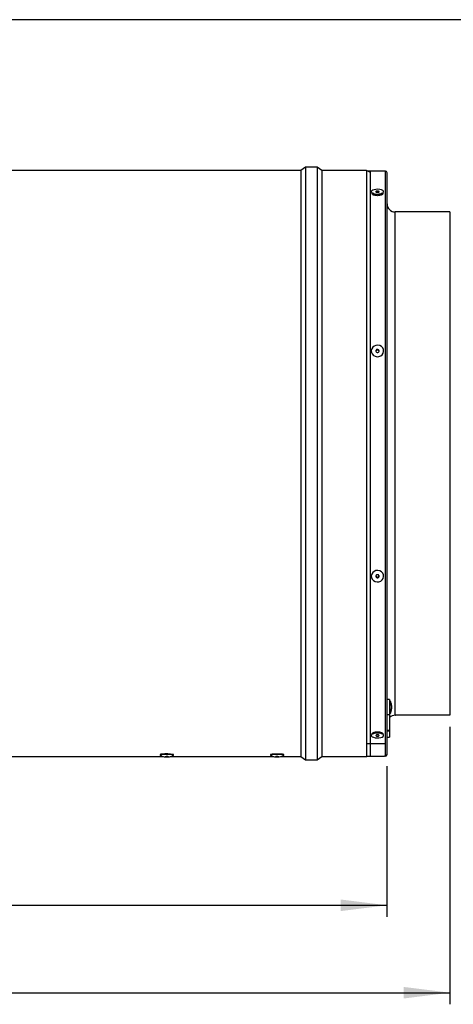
# Model space of a CAD drawing. Extents: x 5 to 297, y -3 to 205.
# Tile 25 of 31: x 111 to 148, y 110 to 195. Entities that reach past the tile are written whole.
import ezdxf

# ---------------------------------------------------------------- set-up
doc = ezdxf.new("R2010")
doc.units = 0
doc.layers.get('0').update_dxf_attribs({"linetype": 'CONTINUOUS'})
doc.styles.add('SLDTEXTSTYLE0', font='TXT', dxfattribs={"width": 0.605})
doc.dimstyles.new('SLDDIMSTYLE0', dxfattribs={"dimtxt": 3.5, "dimasz": 4, "dimexe": 0, "dimexo": 0.0625, "dimgap": 0.875, "dimtad": 1, "dimdec": 1, "dimlfac": 7, "dimrnd": 1e-09, "dimzin": 12, "dimtxsty": 'SLDTEXTSTYLE0', "dimsah": 1, "dimcen": 0.09, "dimazin": 3, "dimtfac": 1, "dimtofl": 0, "dimtmove": 0, "dimatfit": 3, "dimtolj": 1, "dimtzin": 12})
doc.dimstyles.new('SLDDIMSTYLE1', dxfattribs={"dimtxt": 3.5, "dimasz": 4, "dimexe": 0, "dimexo": 0.0625, "dimgap": 0.875, "dimtad": 1, "dimdec": 1, "dimlfac": 7, "dimrnd": 1e-09, "dimzin": 12, "dimtxsty": 'SLDTEXTSTYLE0', "dimsah": 1, "dimcen": 0.09, "dimazin": 3, "dimtol": 1, "dimtp": 2, "dimtm": 2, "dimtfac": 1, "dimtdec": 0, "dimtofl": 0, "dimtmove": 0, "dimatfit": 3, "dimtolj": 1})

# ---------------------------------------------------------------- blocks, each defined once
blk = doc.blocks.new('_D_1')
at = {"color": 7, "linetype": 'CONTINUOUS'}
for p, q in [((56.789, 130.582), (56.789, 117.568)), ((142.503, 130.582), (142.503, 117.568)), ((56.789, 118.568), (142.503, 118.568))]:
    blk.add_line(p, q, dxfattribs=at)
for points in [[(56.789, 118.568), (60.789, 118.068), (60.789, 119.068)], [(142.503, 118.568), (138.503, 119.068), (138.503, 118.068)]]:
    blk.add_solid(points, dxfattribs=at)
at = {"color": 7, "linetype": 'CONTINUOUS', "insert": (90.568, 123.079), "char_height": 3.5, "attachment_point": 1, "style": 'SLDTEXTSTYLE0'}
blk.add_mtext('600mm', dxfattribs=at)
blk = doc.blocks.new('_D_2')
at = {"color": 7, "linetype": 'CONTINUOUS'}
for p, q in [((51.361, 133.975), (51.361, 110.023)), ((147.932, 133.975), (147.932, 110.023)), ((51.361, 111.023), (147.932, 111.023))]:
    blk.add_line(p, q, dxfattribs=at)
for points in [[(51.361, 111.023), (55.361, 110.523), (55.361, 111.523)], [(147.932, 111.023), (143.932, 111.523), (143.932, 110.523)]]:
    blk.add_solid(points, dxfattribs=at)
at = {"color": 7, "linetype": 'CONTINUOUS', "attachment_point": 1, "style": 'SLDTEXTSTYLE0'}
for s, insert, char_height in [('676mm', (89.644, 115.535), 3.5), ('±2', (107.013, 114.534), 2.5)]:
    blk.add_mtext(s, dxfattribs=dict(at, insert=insert, char_height=char_height))

msp = doc.modelspace()

# ---------------------------------------------------------------- linework, layer by layer
at = {"color": 7, "linetype": 'CONTINUOUS'}
for p, q in [((292, 195), (5, 195)), ((135.089, 181.975), (107.132, 181.975)), ((135.489, 182.261), (135.089, 181.975)), ((135.089, 181.975), (135.089, 131.404)), ((136.489, 182.261), (135.489, 182.261)), ((135.489, 182.261), (135.489, 131.118)), ((136.889, 181.975), (136.489, 182.261)), ((136.489, 182.261), (136.489, 131.118)), ((140.746, 181.975), (136.889, 181.975)), ((136.889, 181.975), (136.889, 131.404)), ((141.075, 181.811), (140.746, 181.975)), ((140.746, 181.975), (140.746, 131.404)), ((140.811, 181.943), (142.285, 181.943)), ((142.375, 181.925), (141.075, 181.925)), ((141.075, 132.51), (141.075, 181.925)), ((142.285, 181.943), (142.285, 181.925)), ((142.503, 181.796), (142.503, 131.582)), ((141.309, 180.009), (141.473, 179.948)), ((141.382, 179.915), (141.352, 179.888)), ((141.382, 179.982), (141.382, 179.892)), ((141.891, 179.948), (142.055, 180.009)), ((141.982, 179.892), (141.982, 179.982)), ((147.932, 178.404), (143.218, 178.404)), ((147.932, 178.404), (147.932, 134.979)), ((142.718, 136.322), (142.503, 136.322)), ((142.718, 136.322), (142.718, 135.034)), ((142.76, 136.229), (142.718, 136.229)), ((142.76, 136.229), (142.76, 135.438)), ((142.76, 135.438), (142.76, 135.086)), ((142.903, 135.8), (142.903, 135.602)), ((142.903, 135.602), (142.903, 135.514)), ((142.503, 135.034), (142.718, 135.034)), ((142.718, 135.086), (142.76, 135.086)), ((142.718, 135.034), (142.718, 133.681)), ((143.218, 134.975), (143.232, 134.975)), ((147.932, 134.979), (143.232, 134.979)), ((143.232, 134.979), (143.232, 134.979)), ((143.232, 134.975), (143.232, 134.979)), ((147.932, 134.975), (143.232, 134.975)), ((147.932, 134.975), (147.932, 134.979)), ((141.473, 133.431), (141.309, 133.37)), ((141.384, 133.5), (141.382, 133.486)), ((141.382, 133.486), (141.382, 133.397)), ((142.055, 133.37), (141.891, 133.431)), ((141.982, 133.464), (142.016, 133.495)), ((141.982, 133.397), (141.982, 133.486)), ((142.503, 133.681), (142.718, 133.681)), ((142.503, 133.62), (142.718, 133.62)), ((142.718, 133.681), (142.718, 133.62)), ((142.718, 133.62), (142.718, 133.08)), ((142.503, 133.08), (142.718, 133.08)), ((142.285, 132.492), (140.81, 132.492)), ((141.075, 131.455), (141.075, 132.473)), ((142.285, 132.51), (142.285, 132.492)), ((142.285, 132.492), (142.285, 132.473)), ((64.203, 131.404), (123.225, 131.404)), ((122.962, 131.571), (122.962, 131.528)), ((123.831, 131.404), (132.709, 131.404)), ((124.105, 131.528), (124.105, 131.571)), ((132.462, 131.571), (132.462, 131.528)), ((133.354, 131.404), (135.089, 131.404)), ((133.605, 131.528), (133.605, 131.571)), ((135.089, 131.404), (135.489, 131.118)), ((135.489, 131.118), (136.489, 131.118)), ((136.489, 131.118), (136.889, 131.404)), ((136.889, 131.404), (140.746, 131.404)), ((140.746, 131.404), (140.777, 131.419)), ((142.285, 131.419), (140.777, 131.419)), ((142.285, 131.455), (142.285, 131.419)), ((142.285, 131.454), (142.375, 131.454))]:
    msp.add_line(p, q, dxfattribs=at)
at = {"color": 8, "linetype": 'CONTINUOUS'}
for p, q in [((142.375, 131.454), (142.375, 181.925)), ((143.218, 134.975), (143.218, 178.404))]:
    msp.add_line(p, q, dxfattribs=at)
at = {"color": 7, "linetype": 'CONTINUOUS', "flags": 128}
for points in [[(141.227, 180.048), (141.336, 179.999), (141.48, 179.966), (141.643, 179.952), (141.81, 179.957), (141.964, 179.982), (142.091, 180.024), (142.178, 180.079), (142.216, 180.141), (142.202, 180.205), (142.137, 180.264), (142.027, 180.313), (141.884, 180.346), (141.721, 180.361), (141.554, 180.355), (141.399, 180.33), (141.272, 180.288), (141.186, 180.233), (141.148, 180.171), (141.162, 180.107), (141.227, 180.048)], [(141.56, 180.127), (141.599, 180.112), (141.649, 180.103), (141.705, 180.102), (141.757, 180.11), (141.798, 180.124), (141.821, 180.144), (141.823, 180.165), (141.803, 180.185), (141.765, 180.2), (141.714, 180.209), (141.659, 180.21), (141.606, 180.202), (141.566, 180.188), (141.543, 180.168), (141.541, 180.147), (141.56, 180.127)], [(141.382, 179.892), (141.386, 179.873), (141.427, 179.832)], [(141.959, 179.848), (141.974, 179.866), (141.982, 179.892)], [(141.227, 166.148), (141.336, 166.031), (141.48, 165.951), (141.643, 165.916), (141.81, 165.929), (141.964, 165.989), (142.091, 166.09), (142.178, 166.223), (142.216, 166.374), (142.202, 166.528), (142.137, 166.671), (142.027, 166.788), (141.884, 166.868), (141.721, 166.903), (141.554, 166.89), (141.399, 166.83), (141.272, 166.729), (141.186, 166.596), (141.148, 166.445), (141.162, 166.291), (141.227, 166.148)], [(141.56, 166.34), (141.599, 166.302), (141.649, 166.281), (141.705, 166.279), (141.757, 166.297), (141.798, 166.333), (141.821, 166.379), (141.823, 166.431), (141.803, 166.479), (141.765, 166.517), (141.714, 166.538), (141.659, 166.54), (141.606, 166.522), (141.566, 166.486), (141.543, 166.44), (141.541, 166.388), (141.56, 166.34)], [(141.227, 146.708), (141.336, 146.591), (141.48, 146.511), (141.643, 146.475), (141.81, 146.488), (141.964, 146.549), (142.091, 146.65), (142.178, 146.782), (142.216, 146.933), (142.202, 147.087), (142.137, 147.23), (142.027, 147.347), (141.884, 147.427), (141.721, 147.463), (141.554, 147.45), (141.399, 147.389), (141.272, 147.288), (141.186, 147.156), (141.148, 147.005), (141.162, 146.851), (141.227, 146.708)], [(141.56, 146.899), (141.599, 146.862), (141.649, 146.84), (141.705, 146.839), (141.757, 146.857), (141.798, 146.892), (141.821, 146.939), (141.823, 146.99), (141.803, 147.039), (141.765, 147.076), (141.714, 147.098), (141.659, 147.099), (141.606, 147.081), (141.566, 147.046), (141.543, 146.999), (141.541, 146.948), (141.56, 146.899)], [(141.227, 133.114), (141.336, 133.066), (141.48, 133.033), (141.643, 133.018), (141.81, 133.023), (141.964, 133.048), (142.091, 133.09), (142.178, 133.145), (142.216, 133.208), (142.202, 133.272), (142.137, 133.331), (142.027, 133.379), (141.884, 133.412), (141.721, 133.427), (141.554, 133.422), (141.399, 133.397), (141.272, 133.355), (141.186, 133.3), (141.148, 133.237), (141.162, 133.173), (141.227, 133.114)], [(141.982, 133.486), (141.978, 133.505), (141.975, 133.511)], [(141.56, 133.194), (141.599, 133.178), (141.649, 133.169), (141.705, 133.169), (141.757, 133.176), (141.798, 133.191), (141.821, 133.21), (141.823, 133.231), (141.803, 133.251), (141.765, 133.267), (141.714, 133.276), (141.659, 133.276), (141.606, 133.269), (141.566, 133.254), (141.543, 133.235), (141.541, 133.214), (141.56, 133.194)], [(123.1, 131.564), (123.01, 131.55), (122.965, 131.534), (122.967, 131.521)], [(124.099, 131.52), (124.104, 131.53), (124.073, 131.546), (123.993, 131.56), (123.873, 131.572), (123.722, 131.58), (123.555, 131.583), (123.386, 131.581), (123.23, 131.574), (123.1, 131.564)], [(123.425, 131.395), (123.398, 131.39), (123.391, 131.385), (123.406, 131.38), (123.44, 131.375), (123.488, 131.373), (123.544, 131.372), (123.597, 131.373), (123.641, 131.377), (123.669, 131.381), (123.676, 131.387), (123.661, 131.392), (123.626, 131.396), (123.578, 131.399), (123.523, 131.399), (123.469, 131.398), (123.425, 131.395)], [(133.605, 131.571), (133.605, 131.571), (133.579, 131.587), (133.504, 131.602), (133.388, 131.614), (133.24, 131.622), (133.074, 131.625), (132.904, 131.624), (132.746, 131.618), (132.613, 131.608), (132.518, 131.594), (132.468, 131.579), (132.462, 131.571)], [(133.599, 131.52), (133.605, 131.528), (133.579, 131.544), (133.504, 131.559), (133.388, 131.571), (133.24, 131.579), (133.074, 131.583), (132.904, 131.581), (132.746, 131.575), (132.613, 131.565), (132.518, 131.552), (132.468, 131.536), (132.467, 131.521)], [(132.929, 131.376), (132.974, 131.373), (133.028, 131.372), (133.083, 131.373), (133.131, 131.376), (133.163, 131.38), (133.176, 131.385), (133.167, 131.391), (133.138, 131.395), (133.092, 131.398), (133.038, 131.399), (132.983, 131.399), (132.936, 131.396), (132.903, 131.391), (132.89, 131.386), (132.899, 131.381), (132.929, 131.376)]]:
    msp.add_lwpolyline(points, dxfattribs=at)
at = {"color": 7, "linetype": 'CONTINUOUS'}
for centre, radius, start, end in [((142.375, 181.796), 0.129, 0, 90), ((141.682, 180.566), 0.652, 251.31033, 288.68967), ((143.218, 179.118), 0.714, 180, 270), ((141.682, 166.346), 0.145, 14.89995, 165.10005), ((141.682, 147.032), 0.145, 194.89995, 345.10005), ((142.189, 135.8), 0.714, 0, 36.8699), ((142.189, 135.514), 0.714, 323.1301, 0), ((143.218, 134.261), 0.714, 90, 134.427), ((141.682, 132.813), 0.652, 71.31033, 108.68967), ((123.071, 131.435), 0.174, 80.1528, 128.77222), ((123.51, 128.997), 2.641, 76.99476, 98.92401), ((142.375, 131.582), 0.129, 270, 0)]:
    msp.add_arc(centre, radius, start, end, dxfattribs=at)
for points, knots in [([(142.124, 180.041), (142.135, 180.026), (142.162, 179.988), (142.123, 179.923), (142.022, 179.861), (141.865, 179.82), (141.681, 179.804), (141.498, 179.82), (141.341, 179.861), (141.241, 179.923), (141.201, 179.988), (141.229, 180.027), (141.24, 180.043)], [0, 0, 0, 0, 0.073018, 0.179686, 0.2862, 0.392782, 0.499391, 0.605728, 0.712095, 0.818705, 0.925471, 1, 1, 1, 1]), ([(141.357, 179.991), (141.35, 179.987), (141.324, 179.976), (141.3, 179.95), (141.284, 179.92), (141.292, 179.901), (141.295, 179.895)], [0, 0, 0, 0, 0.130878, 0.440382, 0.819637, 1, 1, 1, 1]), ([(141.382, 179.984), (141.371, 179.98), (141.329, 179.964), (141.295, 179.93), (141.294, 179.902), (141.294, 179.89)], [0, 0, 0, 0, 0.1730032, 0.6636697, 1, 1, 1, 1]), ([(142.074, 179.89), (142.075, 179.89), (142.082, 179.908), (142.053, 179.941), (142.019, 179.975), (141.983, 179.986), (141.982, 179.987)], [0, 0, 0, 0, 0.004641, 0.490686, 0.977722, 1, 1, 1, 1]), ([(142.029, 179.86), (142.022, 179.873), (142.01, 179.895), (141.99, 179.91), (141.982, 179.916)], [0, 0, 0, 0, 0.560598, 1, 1, 1, 1]), ([(142.07, 179.899), (142.072, 179.904), (142.079, 179.922), (142.064, 179.949), (142.04, 179.976), (142.014, 179.987), (142.006, 179.991)], [0, 0, 0, 0, 0.1419441, 0.5388532, 0.862567, 1, 1, 1, 1]), ([(141.233, 133.331), (141.225, 133.342), (141.202, 133.376), (141.242, 133.436), (141.341, 133.498), (141.473, 133.532), (141.59, 133.548), (141.651, 133.549), (141.682, 133.55)], [0, 0, 0, 0, 0.111207, 0.333664, 0.555791, 0.777459, 0.889507, 1, 1, 1, 1]), ([(141.293, 133.46), (141.292, 133.456), (141.285, 133.439), (141.296, 133.411), (141.317, 133.389), (141.327, 133.379)], [0, 0, 0, 0, 0.159207, 0.588396, 1, 1, 1, 1]), ([(141.294, 133.472), (141.293, 133.466), (141.287, 133.444), (141.311, 133.414), (141.35, 133.395), (141.361, 133.389)], [0, 0, 0, 0, 0.182445, 0.754184, 1, 1, 1, 1]), ([(141.339, 133.511), (141.344, 133.503), (141.354, 133.483), (141.372, 133.471), (141.382, 133.464)], [0, 0, 0, 0, 0.444496, 1, 1, 1, 1]), ([(141.682, 133.55), (141.743, 133.547), (141.866, 133.541), (142.022, 133.497), (142.122, 133.436), (142.162, 133.376), (142.139, 133.342), (142.131, 133.331)], [0, 0, 0, 0, 0.2213853, 0.4431317, 0.6652351, 0.8874712, 1, 1, 1, 1]), ([(142.004, 133.389), (142.023, 133.4), (142.061, 133.421), (142.067, 133.448), (142.07, 133.461)], [0, 0, 0, 0, 0.4998475, 1, 1, 1, 1]), ([(142.043, 133.386), (142.051, 133.394), (142.07, 133.413), (142.079, 133.442), (142.071, 133.461), (142.068, 133.468)], [0, 0, 0, 0, 0.317624, 0.745447, 1, 1, 1, 1]), ([(122.967, 131.521), (123.025, 131.485), (123.124, 131.424), (123.276, 131.387), (123.383, 131.374), (123.488, 131.37), (123.619, 131.371), (123.766, 131.383), (123.936, 131.421), (124.042, 131.485), (124.1, 131.521)], [0, 0, 0, 0, 0.1746, 0.29303, 0.373598, 0.457711, 0.559672, 0.68316, 0.826299, 1, 1, 1, 1]), ([(132.467, 131.521), (132.522, 131.486), (132.591, 131.442), (132.68, 131.412), (132.713, 131.402), (132.779, 131.386), (132.87, 131.376), (133.003, 131.37), (133.159, 131.371), (133.283, 131.381), (133.461, 131.434), (133.544, 131.486), (133.6, 131.521)], [0, 0, 0, 0, 0.158065, 0.199523, 0.219207, 0.244052, 0.396045, 0.482863, 0.555382, 0.765625, 0.844322, 1, 1, 1, 1])]:
    msp.add_open_spline(points, degree=3, knots=knots, dxfattribs=at)

# ---------------------------------------------------------------- dimensions: what is measured, and where the dimension line sits
for base, p1, p2, dimstyle, picture, middle in [((147.932, 111.023), (51.361, 134.975), (147.932, 134.975), 'SLDDIMSTYLE1', '_D_2', (100.226, 111.023)), ((142.503, 118.568), (56.789, 131.582), (142.503, 131.582), 'SLDDIMSTYLE0', '_D_1', (98.584, 118.568))]:
    dim = msp.add_linear_dim(base=base, p1=p1, p2=p2, angle=0, dimstyle=dimstyle, dxfattribs=at)
    dim.commit()
    dim.dimension.update_dxf_attribs({"geometry": picture, "text_midpoint": middle, "dimtype": 160})

doc.saveas('drawing.dxf')
